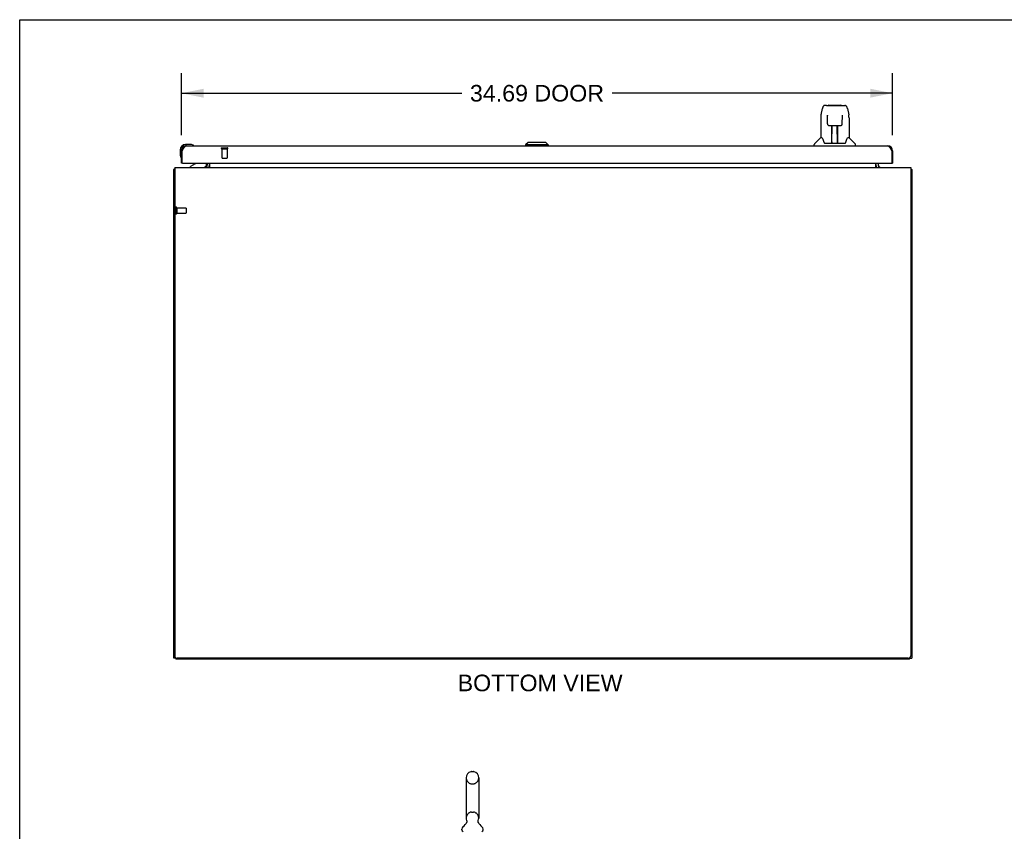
# Model space of a CAD drawing. Header units: inches. Extents: x 0 to 184, y 0 to 119.
# Tile 7 of 11: x 0 to 48, y 79 to 119. Entities that reach past the tile are written whole.
import ezdxf

# ---------------------------------------------------------------- set-up
doc = ezdxf.new("R2010")
doc.units = ezdxf.units.IN
doc.header["$LTSCALE"] = 10.098
doc.header["$MEASUREMENT"] = 0
doc.linetypes.add('HIDDEN', pattern=[0.2, 0.1, -0.1])
doc.layers.get('0').update_dxf_attribs({"linetype": 'CONTINUOUS'})
for name, color, linetype in [('02___PRT_ALL_AXES', 7, 'CONTINUOUS'), ('DEFAULT_2', 8, 'HIDDEN'), ('DIMENSIONS', 7, 'CONTINUOUS')]:
    doc.layers.add(name, color=color, linetype=linetype)
doc.styles.get("Standard").update_dxf_attribs({"font": 'arial.ttf'})
doc.dimstyles.new('DIMSTYLE_1', dxfattribs={"dimtxt": 0.81, "dimasz": 1.08, "dimexe": 0.09, "dimexo": 0.07, "dimgap": 0.0375, "dimtad": 0, "dimtih": 1, "dimtoh": 1, "dimzin": 4, "dimdsep": 46, "dimtxsty": 'Standard', "dimblk": '_FILLED', "dimblk1": '_FILLED', "dimblk2": '_FILLED', "dimcen": 0.09, "dimazin": 1, "dimtfac": 1, "dimtdec": 3, "dimtofl": 0, "dimtmove": 0, "dimatfit": 3, "dimldrblk": '_FILLED', "dimfxl": 1, "dimtolj": 1, "dimtzin": 4, "dimarcsym": 0})

# ---------------------------------------------------------------- blocks, each defined once
blk = doc.blocks.new('_FILLED')
at = {"color": 0, "linetype": 'ByBlock'}
blk.add_solid([(0, 0), (-1, 0.2), (-1, -0.2)], dxfattribs=at)
blk = doc.blocks.new('*D1')
at = {"layer": 'DIMENSIONS', "color": 2, "linetype": 'Continuous'}
for p, q in [((7.887, 113.159), (7.887, 116.184)), ((42.574, 113.159), (42.574, 116.184)), ((7.887, 115.212), (21.558, 115.212)), ((42.574, 115.212), (28.903, 115.212))]:
    blk.add_line(p, q, dxfattribs=at)
at = {"layer": 'DIMENSIONS', "color": 2, "linetype": 'Continuous', "xscale": 1.08, "yscale": 1.08, "zscale": 1.08, "rotation": 180}
blk.add_blockref('_FILLED', (7.887, 115.212), dxfattribs=at)
at = {"layer": 'DIMENSIONS', "color": 2, "linetype": 'Continuous', "xscale": 1.08, "yscale": 1.08, "zscale": 1.08}
blk.add_blockref('_FILLED', (42.574, 115.212), dxfattribs=at)
at = {"layer": 'DIMENSIONS', "color": 2, "linetype": 'Continuous', "insert": (25.231, 115.617), "char_height": 0.81, "width": 6.5342, "attachment_point": 2, "line_spacing_factor": 0.9}
blk.add_mtext('34.69 DOOR', dxfattribs=at)

msp = doc.modelspace()

# ---------------------------------------------------------------- linework, layer by layer
at = {"color": 7, "linetype": 'Continuous'}
for p, q in [((0, 0), (0, 118.8)), ((0, 118.8), (183.6, 118.8)), ((39.088, 114.158), (39.153, 114.464)), ((39.357, 114.618), (39.277, 114.618)), ((39.359, 114.618), (40.247, 114.618)), ((39.364, 114.618), (39.362, 114.618)), ((39.468, 114.63), (40.055, 114.63)), ((40.371, 114.464), (40.436, 114.158)), ((39.073, 114.015), (39.073, 113.043)), ((39.395, 114.106), (39.376, 114.106)), ((39.394, 114.142), (39.395, 114.139)), ((39.395, 114.139), (39.395, 114.135)), ((39.395, 114.135), (39.395, 114.127)), ((39.395, 114.127), (39.395, 114.117)), ((39.397, 113.995), (39.395, 114.117)), ((39.402, 113.712), (39.397, 113.995)), ((40.121, 113.712), (40.129, 114.124)), ((40.148, 114.106), (40.128, 114.106)), ((40.129, 114.132), (40.129, 114.137)), ((40.129, 114.124), (40.129, 114.132)), ((40.451, 114.015), (40.451, 113.043)), ((39.483, 113.634), (39.603, 113.634)), ((39.613, 112.788), (39.627, 113.635)), ((39.62, 113.219), (39.62, 113.634)), ((39.626, 113.571), (39.62, 113.571)), ((39.623, 113.41), (39.62, 113.41)), ((39.623, 113.398), (39.62, 113.398)), ((39.639, 113.635), (39.885, 113.635)), ((39.888, 112.768), (39.873, 113.635)), ((39.874, 113.571), (39.903, 113.571)), ((39.877, 113.635), (39.877, 113.571)), ((39.903, 113.41), (39.877, 113.41)), ((39.903, 113.398), (39.877, 113.398)), ((39.903, 112.768), (39.903, 113.634)), ((39.921, 113.634), (40.041, 113.634)), ((39.067, 113.038), (38.769, 112.74)), ((39.146, 113.043), (39.073, 113.043)), ((39.881, 113.169), (39.903, 113.169)), ((39.903, 113.165), (39.881, 113.165)), ((40.451, 113.043), (40.378, 113.043)), ((40.457, 113.038), (40.754, 112.74)), ((7.827, 112.447), (7.827, 112.19)), ((7.887, 112.447), (7.887, 112.403)), ((7.887, 112.403), (7.929, 112.403)), ((8.346, 112.71), (8.09, 112.71)), ((8.133, 112.65), (8.09, 112.65)), ((8.384, 112.707), (8.346, 112.71)), ((8.482, 112.663), (8.481, 112.663)), ((24.797, 112.807), (24.679, 112.689)), ((24.679, 112.689), (24.679, 112.65)), ((25.782, 112.689), (24.679, 112.689)), ((25.664, 112.807), (24.797, 112.807)), ((25.663, 112.807), (25.781, 112.689)), ((25.664, 112.807), (25.782, 112.689)), ((25.781, 112.689), (25.781, 112.65)), ((25.782, 112.689), (25.782, 112.65)), ((38.758, 112.65), (38.758, 112.712)), ((39.241, 112.791), (39.246, 112.784)), ((39.276, 112.768), (40.248, 112.768)), ((39.613, 112.84), (39.613, 112.814)), ((39.62, 112.768), (39.62, 112.772)), ((39.887, 112.814), (39.887, 112.84)), ((40.766, 112.65), (40.766, 112.712)), ((42.574, 112.403), (42.532, 112.403)), ((7.827, 112.19), (7.83, 112.152)), ((7.872, 112.061), (7.873, 112.058)), ((7.873, 112.058), (7.873, 112.057)), ((7.564, 111.488), (7.512, 111.488)), ((7.949, 111.796), (7.887, 111.796)), ((8.567, 111.769), (8.329, 111.631)), ((8.329, 111.592), (8.329, 111.631)), ((9.116, 111.796), (9.116, 111.749)), ((9.116, 111.631), (9.116, 111.631)), ((9.116, 111.631), (9.116, 111.631)), ((9.153, 111.593), (9.119, 111.628)), ((41.87, 111.593), (41.904, 111.628)), ((42.512, 111.796), (42.574, 111.796)), ((43.46, 111.488), (43.512, 111.488)), ((7.616, 87.644), (7.512, 87.644)), ((7.616, 87.667), (7.616, 87.592)), ((43.408, 87.592), (43.408, 87.667)), ((43.408, 87.644), (43.512, 87.644)), ((21.777, 81.814), (21.777, 79.839)), ((22.04, 82.114), (22.127, 82.114)), ((22.389, 81.814), (22.389, 79.839)), ((21.56, 79.267), (21.56, 79.307)), ((21.792, 79.62), (21.79, 79.615)), ((22.606, 79.267), (22.606, 79.307))]:
    msp.add_line(p, q, dxfattribs=at)
at = {"color": 3, "linetype": 'Continuous'}
for p, q in [((7.887, 111.796), (7.887, 112.403)), ((7.929, 112.403), (7.939, 112.422)), ((7.929, 111.816), (7.929, 112.403)), ((7.939, 112.422), (7.945, 112.434)), ((7.945, 112.434), (7.952, 112.447)), ((8.133, 112.65), (42.328, 112.65)), ((42.499, 112.465), (42.506, 112.453)), ((42.506, 112.453), (42.512, 112.441)), ((42.512, 112.441), (42.519, 112.428)), ((42.532, 112.403), (42.532, 111.816)), ((42.574, 112.403), (42.574, 111.796)), ((7.512, 87.644), (7.512, 111.488)), ((7.564, 111.592), (7.564, 87.769)), ((7.564, 111.592), (43.46, 111.592)), ((7.949, 111.796), (42.512, 111.796)), ((9.116, 111.631), (9.117, 111.63)), ((9.117, 111.63), (9.117, 111.629)), ((9.117, 111.629), (9.119, 111.626)), ((9.119, 111.626), (9.121, 111.625)), ((9.121, 111.625), (9.122, 111.623)), ((9.158, 111.734), (9.158, 111.796)), ((9.262, 111.796), (9.262, 111.592)), ((41.762, 111.592), (41.762, 111.796)), ((41.866, 111.796), (41.866, 111.734)), ((41.906, 111.629), (41.902, 111.623)), ((41.907, 111.63), (41.906, 111.629)), ((41.908, 111.631), (41.907, 111.63)), ((43.46, 111.592), (43.46, 87.769)), ((43.512, 111.488), (43.512, 87.644)), ((43.408, 87.592), (7.616, 87.592)), ((43.335, 87.644), (7.689, 87.644))]:
    msp.add_line(p, q, dxfattribs=at)
at = {"color": 7, "linetype": 'Continuous'}
for points in [[(39.277, 114.618), (39.273, 114.618), (39.258, 114.616), (39.243, 114.612), (39.229, 114.605), (39.217, 114.596), (39.206, 114.586), (39.196, 114.575), (39.188, 114.563), (39.181, 114.549), (39.174, 114.535), (39.168, 114.518), (39.162, 114.5), (39.156, 114.479), (39.153, 114.464)], [(40.347, 114.541), (40.341, 114.553), (40.334, 114.565), (40.327, 114.575), (40.319, 114.585), (40.309, 114.594), (40.299, 114.602), (40.287, 114.609), (40.274, 114.614), (40.261, 114.617), (40.247, 114.618)], [(40.371, 114.464), (40.368, 114.476), (40.363, 114.495), (40.358, 114.512), (40.353, 114.527), (40.347, 114.541)], [(39.088, 114.158), (39.082, 114.126), (39.076, 114.084), (39.073, 114.042), (39.073, 114.015)], [(39.394, 114.147), (39.394, 114.147), (39.394, 114.147), (39.394, 114.147), (39.394, 114.146), (39.394, 114.145), (39.394, 114.144), (39.394, 114.142)], [(40.129, 114.137), (40.129, 114.141), (40.129, 114.143), (40.129, 114.144), (40.129, 114.145), (40.129, 114.146), (40.129, 114.147), (40.129, 114.147)], [(40.451, 114.015), (40.45, 114.043), (40.447, 114.085), (40.441, 114.127), (40.436, 114.158)], [(39.402, 113.712), (39.403, 113.7), (39.407, 113.687), (39.412, 113.675), (39.419, 113.664), (39.428, 113.654), (39.439, 113.647), (39.45, 113.641), (39.462, 113.636), (39.474, 113.634), (39.481, 113.634)], [(39.603, 113.634), (39.606, 113.634), (39.615, 113.634), (39.624, 113.635), (39.632, 113.635), (39.639, 113.635)], [(39.885, 113.635), (39.893, 113.635), (39.902, 113.635), (39.91, 113.634), (39.919, 113.634), (39.921, 113.634)], [(40.042, 113.634), (40.051, 113.634), (40.063, 113.637), (40.075, 113.641), (40.086, 113.647), (40.096, 113.655), (40.105, 113.665), (40.112, 113.676), (40.117, 113.688), (40.12, 113.701), (40.121, 113.712)], [(39.142, 113.043), (39.148, 113.034), (39.162, 113.006), (39.177, 112.97), (39.192, 112.928), (39.209, 112.879), (39.223, 112.831)], [(40.3, 112.831), (40.314, 112.877), (40.331, 112.926), (40.346, 112.968), (40.361, 113.005), (40.375, 113.033), (40.381, 113.043)], [(8.481, 112.663), (8.48, 112.664), (8.479, 112.664), (8.477, 112.664), (8.475, 112.665)], [(39.223, 112.831), (39.226, 112.824), (39.231, 112.811), (39.235, 112.8), (39.241, 112.791)], [(39.246, 112.784), (39.252, 112.778), (39.259, 112.773), (39.266, 112.769), (39.274, 112.768), (39.276, 112.768)], [(40.248, 112.768), (40.249, 112.768), (40.257, 112.769), (40.264, 112.772), (40.271, 112.777)], [(40.271, 112.777), (40.277, 112.783), (40.283, 112.791)], [(40.283, 112.791), (40.288, 112.8), (40.293, 112.81), (40.298, 112.823), (40.3, 112.831)], [(7.873, 112.057), (7.873, 112.055), (7.873, 112.055)], [(21.797, 79.732), (21.798, 79.727), (21.8, 79.723), (21.801, 79.718), (21.802, 79.713), (21.803, 79.708), (21.804, 79.703), (21.805, 79.698), (21.805, 79.693), (21.806, 79.688), (21.806, 79.683), (21.806, 79.678), (21.806, 79.673), (21.805, 79.668), (21.805, 79.663), (21.804, 79.658), (21.803, 79.653), (21.802, 79.648), (21.801, 79.643), (21.799, 79.638), (21.798, 79.634), (21.796, 79.629), (21.794, 79.624), (21.792, 79.62)], [(22.377, 79.615), (22.375, 79.62), (22.373, 79.624), (22.371, 79.629), (22.369, 79.634), (22.367, 79.638), (22.366, 79.643), (22.365, 79.648), (22.364, 79.653), (22.363, 79.658), (22.362, 79.663), (22.362, 79.668), (22.361, 79.673), (22.361, 79.678), (22.361, 79.683), (22.361, 79.688), (22.361, 79.693), (22.362, 79.698), (22.363, 79.703), (22.363, 79.708), (22.364, 79.713), (22.366, 79.718), (22.367, 79.723), (22.369, 79.727), (22.37, 79.732)]]:
    msp.add_lwpolyline(points, dxfattribs=at)
at = {"color": 3, "linetype": 'Continuous'}
for points in [[(7.952, 112.447), (7.958, 112.459), (7.962, 112.465), (7.965, 112.471), (7.968, 112.477), (7.972, 112.483), (7.975, 112.489), (7.978, 112.495), (7.982, 112.5), (7.985, 112.506), (7.988, 112.512), (7.991, 112.517), (7.995, 112.523), (7.998, 112.528), (8.001, 112.534), (8.005, 112.539), (8.008, 112.544), (8.011, 112.549), (8.015, 112.554), (8.018, 112.559), (8.021, 112.564), (8.024, 112.568), (8.028, 112.573), (8.031, 112.578), (8.034, 112.582), (8.038, 112.586), (8.041, 112.59), (8.044, 112.594), (8.048, 112.598), (8.051, 112.602), (8.054, 112.606), (8.057, 112.609), (8.061, 112.612), (8.064, 112.616), (8.067, 112.619), (8.071, 112.622), (8.074, 112.625), (8.077, 112.627), (8.08, 112.63), (8.084, 112.632), (8.087, 112.634), (8.09, 112.636), (8.094, 112.638), (8.097, 112.64), (8.1, 112.642), (8.104, 112.643), (8.107, 112.645), (8.11, 112.646), (8.113, 112.647), (8.117, 112.648), (8.12, 112.648), (8.123, 112.649), (8.127, 112.649), (8.13, 112.65), (8.133, 112.65)], [(42.328, 112.65), (42.331, 112.65), (42.334, 112.649), (42.338, 112.649), (42.341, 112.648), (42.344, 112.648), (42.348, 112.647), (42.351, 112.646), (42.354, 112.645), (42.357, 112.643), (42.361, 112.642), (42.364, 112.64), (42.367, 112.638), (42.371, 112.636), (42.374, 112.634), (42.377, 112.632), (42.381, 112.63), (42.384, 112.627), (42.387, 112.625), (42.39, 112.622), (42.394, 112.619), (42.397, 112.616), (42.4, 112.612), (42.404, 112.609), (42.407, 112.606), (42.41, 112.602), (42.414, 112.598), (42.417, 112.594), (42.42, 112.59), (42.423, 112.586), (42.427, 112.582), (42.43, 112.578), (42.433, 112.573), (42.437, 112.568), (42.44, 112.564), (42.443, 112.559), (42.447, 112.554), (42.45, 112.549), (42.453, 112.544), (42.456, 112.539), (42.46, 112.534), (42.463, 112.528), (42.466, 112.523), (42.47, 112.517), (42.473, 112.512), (42.476, 112.506), (42.479, 112.5), (42.483, 112.495), (42.486, 112.489), (42.489, 112.483), (42.493, 112.477), (42.496, 112.471), (42.499, 112.465)], [(42.519, 112.428), (42.529, 112.409), (42.532, 112.403)], [(7.547, 111.503), (7.539, 111.502), (7.536, 111.501), (7.532, 111.5), (7.529, 111.5), (7.526, 111.499), (7.524, 111.498), (7.521, 111.497), (7.519, 111.496), (7.517, 111.495), (7.515, 111.494), (7.514, 111.493), (7.513, 111.492), (7.512, 111.491), (7.512, 111.489), (7.512, 111.488)], [(7.564, 111.508), (7.564, 111.507), (7.56, 111.506), (7.555, 111.505), (7.551, 111.504), (7.547, 111.503)], [(9.115, 111.632), (9.115, 111.632), (9.115, 111.632), (9.115, 111.631), (9.116, 111.631)], [(9.122, 111.623), (9.123, 111.621), (9.125, 111.619), (9.126, 111.617), (9.128, 111.615)], [(9.128, 111.615), (9.13, 111.612), (9.132, 111.61), (9.134, 111.608), (9.136, 111.605), (9.139, 111.603), (9.141, 111.601), (9.144, 111.598)], [(9.144, 111.598), (9.146, 111.597), (9.148, 111.595), (9.15, 111.594), (9.153, 111.593)], [(41.88, 111.598), (41.878, 111.597), (41.875, 111.595), (41.873, 111.594), (41.871, 111.593)], [(41.895, 111.615), (41.893, 111.612), (41.891, 111.61), (41.889, 111.608), (41.887, 111.605), (41.885, 111.603), (41.882, 111.601), (41.88, 111.598)], [(41.902, 111.623), (41.9, 111.621), (41.899, 111.619), (41.897, 111.617), (41.895, 111.615)], [(41.909, 111.632), (41.909, 111.632), (41.908, 111.632), (41.908, 111.631), (41.908, 111.631)], [(43.46, 111.508), (43.46, 111.507), (43.464, 111.506), (43.468, 111.505), (43.472, 111.504), (43.476, 111.503), (43.484, 111.502)], [(43.484, 111.502), (43.488, 111.501), (43.491, 111.5), (43.494, 111.5), (43.497, 111.499), (43.5, 111.498), (43.503, 111.497), (43.505, 111.496), (43.507, 111.495), (43.508, 111.494), (43.51, 111.493), (43.51, 111.492), (43.511, 111.491), (43.512, 111.489), (43.512, 111.488)]]:
    msp.add_lwpolyline(points, dxfattribs=at)
at = {"color": 7, "linetype": 'Continuous'}
for centre, radius, start, end in [((39.468, 114.61), 0.0197, 90, 156.393), ((40.055, 114.61), 0.0197, 23.607, 90), ((39.081, 113.024), 0.0197, 90, 135), ((40.443, 113.024), 0.0197, 45, 90), ((8.09, 112.447), 0.263, 90, 180), ((8.09, 112.447), 0.203, 90, 180), ((8.346, 112.46), 0.25, 59.1101, 90), ((8.467, 112.665), 0.015, 270, 353.6204), ((8.467, 112.661), 0.015, 6.3796, 59.1101), ((38.797, 112.712), 0.0394, 135, 180), ((39.632, 112.788), 0.0197, 179, 270), ((39.632, 112.788), 0.0197, 260.739, 269.9232), ((39.868, 112.788), 0.0197, 270, 1), ((39.868, 112.788), 0.0197, 270.0771, 272.6469), ((40.726, 112.712), 0.0394, 0, 45), ((8.077, 112.19), 0.25, 180, 210.8899), ((7.875, 112.07), 0.015, 210.8899, 263.6204), ((7.872, 112.07), 0.015, 276.3796, 360), ((8.517, 111.855), 0.1, 300.092, 323.4532), ((8.959, 111.749), 0.157, 270, 360), ((9.015, 111.734), 0.246, 324.6735, 360), ((42.008, 111.734), 0.246, 180, 215.3265), ((22.083, 81.814), 0.306, 105.6303, 180), ((22.04, 81.97), 0.144, 90, 105.6303), ((22.127, 81.97), 0.144, 74.3697, 90), ((22.083, 81.814), 0.306, 0, 74.3697), ((22.083, 79.839), 0.306, 180, 200.4871), ((22.083, 79.839), 0.306, 339.5129, 360), ((21.704, 79.307), 0.144, 124.6626, 180), ((21.629, 79.267), 0.069, 180, 270), ((21.325, 79.855), 0.523, 304.6624, 336.9318), ((22.842, 79.855), 0.523, 203.0682, 235.3376), ((22.537, 79.267), 0.069, 270, 360), ((22.463, 79.307), 0.144, 0, 55.3374)]:
    msp.add_arc(centre, radius, start, end, dxfattribs=at)
at = {"color": 3, "linetype": 'Continuous'}
for centre, radius, start, end in [((8.133, 112.403), 0.246, 90, 180), ((42.328, 112.403), 0.246, 0, 90), ((7.949, 111.816), 0.02, 180, 270), ((9.015, 111.734), 0.142, 270, 360), ((42.008, 111.734), 0.142, 180, 270), ((42.512, 111.816), 0.02, 270, 360), ((7.689, 87.769), 0.125, 180, 270), ((43.335, 87.769), 0.125, 270, 360)]:
    msp.add_arc(centre, radius, start, end, dxfattribs=at)
at = {"color": 7, "linetype": 'Continuous'}
for centre, major_axis, start_param, end_param in [((39.612, 112.807), (0, 0.0394), -2.940151, -2.835574), ((39.888, 112.807), (0.0394, 0), -1.876815, -1.570796)]:
    msp.add_ellipse(centre, major_axis=major_axis, ratio=1, start_param=start_param, end_param=end_param, dxfattribs=at)
at = {"layer": '02___PRT_ALL_AXES', "color": 8, "linetype": 'HIDDEN'}
for p, q in [((9.867, 112.503), (9.867, 112.056)), ((9.867, 112.503), (10.115, 112.503)), ((10.115, 112.503), (10.115, 112.056)), ((7.659, 109.612), (7.659, 109.364)), ((7.659, 109.612), (8.106, 109.612)), ((7.659, 109.364), (8.106, 109.364))]:
    msp.add_line(p, q, dxfattribs=at)
at = {"layer": '02___PRT_ALL_AXES', "color": 7, "linetype": 'Continuous'}
for start, end in [(175.1015, 175.5324), (170.8498, 171.3733)]:
    msp.add_arc((8.09, 112.447), 0.263, start, end, dxfattribs=at)
at = {"layer": 'DEFAULT_2', "color": 8, "linetype": 'HIDDEN'}
for p, q in [((9.849, 112.546), (10.133, 112.546)), ((9.849, 112.503), (10.133, 112.503)), ((9.877, 112.046), (10.105, 112.046)), ((7.616, 109.63), (7.616, 109.346)), ((7.659, 109.63), (7.659, 109.346)), ((8.116, 109.602), (8.116, 109.374)), ((22.04, 81.514), (22.127, 81.514)), ((22.04, 80.139), (22.127, 80.139))]:
    msp.add_line(p, q, dxfattribs=at)
for centre, radius, start, end in [((9.849, 112.524), 0.0215, 90, 270), ((10.133, 112.524), 0.0215, 270, 90), ((9.877, 112.056), 0.01, 180, 270), ((10.105, 112.056), 0.01, 270, 360), ((7.637, 109.63), 0.0215, 0, 180), ((8.106, 109.602), 0.01, 0, 90), ((7.637, 109.346), 0.0215, 180, 360), ((8.106, 109.374), 0.01, 270, 360), ((22.083, 81.814), 0.306, 180, 254.3697), ((22.083, 81.814), 0.306, 285.6303, 360), ((22.04, 81.657), 0.144, 254.3697, 270), ((22.127, 81.657), 0.144, 270, 285.6303), ((22.083, 79.839), 0.306, 105.6303, 180), ((22.04, 79.995), 0.144, 90, 105.6303), ((22.127, 79.995), 0.144, 74.3697, 90), ((22.083, 79.839), 0.306, 0, 74.3697)]:
    msp.add_arc(centre, radius, start, end, dxfattribs=at)

# ---------------------------------------------------------------- texts
at = {"layer": 'DIMENSIONS', "color": 2, "linetype": 'Continuous', "insert": (25.384, 86.844), "char_height": 0.81, "width": 8.02773, "attachment_point": 2, "line_spacing_factor": 0.9}
msp.add_mtext('BOTTOM VIEW', dxfattribs=at)

# ---------------------------------------------------------------- dimensions: what is measured, and where the dimension line sits
at = {"layer": 'DIMENSIONS', "color": 2, "linetype": 'Continuous'}
dim = msp.add_linear_dim(base=(7.887, 115.212), p1=(42.574, 113.089), p2=(7.887, 113.089), angle=180, text='<> DOOR', dimstyle='DIMSTYLE_1', dxfattribs=at)
dim.commit()
dim.dimension.update_dxf_attribs({"geometry": '*D1', "text_midpoint": (25.231, 115.212), "dimtype": 160})

doc.saveas('drawing.dxf')
